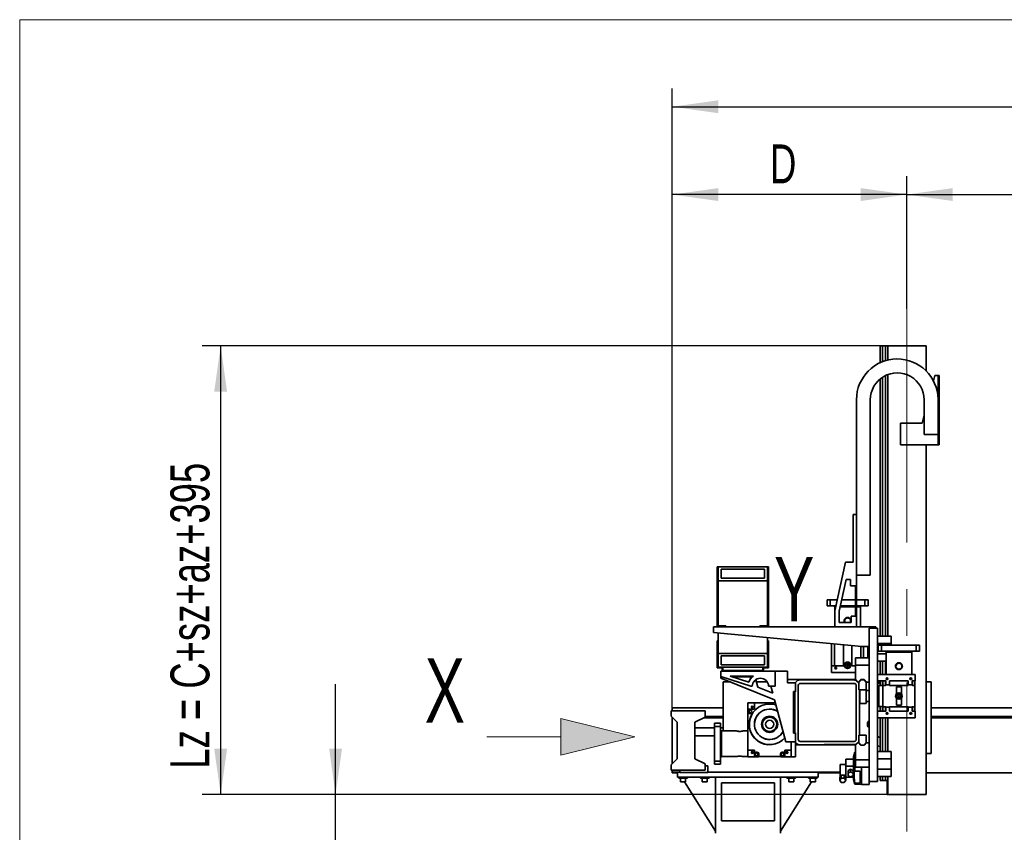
# Model space of a CAD drawing. Header units: millimetres. Extents: x 21 to 401, y 28 to 281.
# Tile 20 of 25: x 226 to 279, y 149 to 193. Entities that reach past the tile are written whole.
import ezdxf

# ---------------------------------------------------------------- set-up
doc = ezdxf.new("R2010")
doc.units = ezdxf.units.MM
doc.linetypes.add('CENTERX2', pattern=[20.32, 12.7, -2.54, 2.54, -2.54])
doc.layers.add('KOPF', color=7, linetype='Continuous')
doc.styles.add('SLDTEXTSTYLE0', font='TXT', dxfattribs={"width": 0.7})
doc.dimstyles.new('SLDDIMSTYLE0', dxfattribs={"dimtxt": 1.924756, "dimasz": 2.5, "dimexe": 0, "dimexo": 0.0625, "dimgap": 0.481189, "dimtad": 1, "dimlfac": 85, "dimrnd": 1e-09, "dimzin": 12, "dimdsep": 46, "dimtxsty": 'SLDTEXTSTYLE0', "dimsah": 1, "dimcen": 0.09, "dimadec": 0, "dimazin": 3, "dimtfac": 1, "dimtofl": 0, "dimtmove": 0, "dimatfit": 3, "dimfxl": 1, "dimfrac": 2, "dimtolj": 1, "dimtzin": 12, "dimarcsym": 0})
doc.dimstyles.new('SLDDIMSTYLE1', dxfattribs={"dimtxt": 1.924756, "dimasz": 2.5, "dimexe": 0, "dimexo": 0.0625, "dimgap": 0.481189, "dimtad": 1, "dimlfac": 85, "dimrnd": 1e-09, "dimzin": 12, "dimdsep": 46, "dimtxsty": 'SLDTEXTSTYLE0', "dimsah": 1, "dimcen": 0.09, "dimadec": 0, "dimazin": 3, "dimtfac": 1, "dimtmove": 0, "dimatfit": 0, "dimfxl": 1, "dimfrac": 2, "dimtolj": 1, "dimtzin": 12, "dimarcsym": 0})

# ---------------------------------------------------------------- blocks, each defined once
blk = doc.blocks.new('SW_NOTE_0')
at = {"color": 0, "linetype": 'Continuous', "lineweight": 18, "insert": (0, 6.734), "char_height": 5.224, "attachment_point": 1, "style": 'SLDTEXTSTYLE0'}
blk.add_mtext('X', dxfattribs=at)
blk = doc.blocks.new('Ansichtspfeil_A_re')
at = {"linetype": 'Continuous'}
blk.add_hatch(color=7, dxfattribs=at).paths.add_polyline_path([(16.334, 1.459), (10.334, 2.959), (10.334, -0.041)], flags=0)
at = {"color": 7, "linetype": 'Continuous', "lineweight": 18}
for p, q in [((10.334, 2.959), (10.334, -0.041)), ((16.334, 1.459), (10.334, 2.959)), ((10.334, 1.459), (4.334, 1.459)), ((10.334, -0.041), (16.334, 1.459))]:
    blk.add_line(p, q, dxfattribs=at)
blk.add_blockref('SW_NOTE_0', (-0.714, 1.108), dxfattribs=at)
blk = doc.blocks.new('_D')
at = {"layer": 'KOPF'}
for p, q in [((272.901, 175.593), (235.661, 175.593)), ((236.661, 175.593), (236.661, 151.181)), ((272.901, 151.181), (235.661, 151.181))]:
    blk.add_line(p, q, dxfattribs=at)
for points in [[(236.661, 175.593), (236.311, 173.093), (237.011, 173.093)], [(236.661, 151.181), (237.011, 153.681), (236.311, 153.681)]]:
    blk.add_solid(points, dxfattribs=at)
at = {"layer": 'KOPF', "insert": (233.933, 152.594), "char_height": 2.11667, "attachment_point": 1, "rotation": 90, "style": 'SLDTEXTSTYLE0'}
blk.add_mtext('Lz = C+sz+az+395', dxfattribs=at)
blk = doc.blocks.new('_D_1')
at = {"layer": 'KOPF'}
for p, q in [((242.908, 151.181), (242.908, 157.181)), ((272.901, 151.181), (241.908, 151.181)), ((242.908, 135.9), (242.908, 151.181)), ((326.642, 135.9), (241.908, 135.9)), ((242.908, 135.9), (242.908, 98.143))]:
    blk.add_line(p, q, dxfattribs=at)
for points in [[(242.908, 151.181), (243.258, 153.681), (242.558, 153.681)], [(242.908, 135.9), (242.558, 133.4), (243.258, 133.4)]]:
    blk.add_solid(points, dxfattribs=at)
at = {"layer": 'KOPF', "insert": (240.179, 98.143), "char_height": 2.11667, "attachment_point": 1, "rotation": 90, "style": 'SLDTEXTSTYLE0'}
blk.add_mtext('Hub, course, stroke = az+sz', dxfattribs=at)
blk = doc.blocks.new('_D_2')
at = {"layer": 'KOPF'}
for p, q in [((261.211, 155.905), (261.211, 184.817)), ((273.959, 177.593), (273.959, 184.817)), ((273.959, 183.817), (261.211, 183.817))]:
    blk.add_line(p, q, dxfattribs=at)
for points in [[(261.211, 183.817), (263.711, 183.467), (263.711, 184.167)], [(273.959, 183.817), (271.459, 184.167), (271.459, 183.467)]]:
    blk.add_solid(points, dxfattribs=at)
at = {"layer": 'KOPF', "insert": (266.527, 186.545), "char_height": 2.117, "attachment_point": 1, "style": 'SLDTEXTSTYLE0'}
blk.add_mtext('D', dxfattribs=at)
blk = doc.blocks.new('_D_3')
at = {"layer": 'KOPF'}
for p, q in [((273.959, 177.593), (273.959, 184.817)), ((327.701, 162.312), (327.701, 184.817)), ((273.959, 183.817), (327.701, 183.817))]:
    blk.add_line(p, q, dxfattribs=at)
for points in [[(273.959, 183.817), (276.459, 183.467), (276.459, 184.167)], [(327.701, 183.817), (325.201, 184.167), (325.201, 183.467)]]:
    blk.add_solid(points, dxfattribs=at)
at = {"layer": 'KOPF', "insert": (284.428, 186.545), "char_height": 2.11667, "attachment_point": 1, "style": 'SLDTEXTSTYLE0'}
blk.add_mtext('Hub, course, stroke = ax+sx', dxfattribs=at)
blk = doc.blocks.new('_D_5')
at = {"layer": 'KOPF'}
for p, q in [((261.211, 155.905), (261.211, 189.593)), ((331.799, 155.905), (331.799, 189.593)), ((261.211, 188.593), (331.799, 188.593))]:
    blk.add_line(p, q, dxfattribs=at)
for points in [[(261.211, 188.593), (263.711, 188.243), (263.711, 188.943)], [(331.799, 188.593), (329.299, 188.943), (329.299, 188.243)]]:
    blk.add_solid(points, dxfattribs=at)
at = {"layer": 'KOPF', "insert": (286.682, 191.321), "char_height": 2.11667, "attachment_point": 1, "style": 'SLDTEXTSTYLE0'}
blk.add_mtext('Lx = D+sx+ax+E', dxfattribs=at)

msp = doc.modelspace()

# ---------------------------------------------------------------- linework, layer by layer
at = {"color": 7, "linetype": 'Continuous', "lineweight": 35}
for p, q in [((272.51713, 174.6726), (272.51713, 175.59271)), ((272.51713, 175.59271), (272.6336, 175.59271)), ((272.6336, 174.72218), (272.6336, 175.59271)), ((272.80772, 175.59271), (272.6336, 175.59271)), ((272.80772, 174.78227), (272.80772, 175.59271)), ((272.92419, 175.59271), (272.80772, 175.59271)), ((272.90066, 175.59282), (272.90066, 175.59271)), ((272.90066, 175.59282), (272.92419, 175.59282)), ((272.92419, 175.59282), (272.92419, 175.59271)), ((272.92419, 175.59282), (274.97125, 175.59282)), ((272.92419, 174.81369), (272.92419, 175.59271)), ((274.97125, 175.59282), (275.01831, 175.59282)), ((275.01831, 175.59282), (275.01831, 174.21822)), ((272.80772, 159.80459), (272.80772, 173.97723)), ((272.92419, 159.80459), (272.92419, 174.02727)), ((275.48301, 173.96929), (275.40717, 173.68624)), ((275.65949, 173.96929), (275.48301, 173.96929)), ((275.71831, 173.96929), (275.65949, 173.96929)), ((275.65949, 173.96929), (275.65949, 170.20459)), ((275.71831, 173.96929), (275.71831, 170.20459)), ((272.51713, 159.80459), (272.51713, 173.79219)), ((272.6336, 159.80459), (272.6336, 173.8781)), ((271.22654, 172.6587), (271.22654, 166.41635)), ((271.97948, 172.6587), (271.97948, 163.12223)), ((274.90654, 171.68277), (274.90678, 172.65835)), ((273.61243, 171.38106), (273.61243, 170.20459)), ((274.7895, 171.38106), (273.61243, 171.38106)), ((274.90658, 171.818), (274.7895, 171.38106)), ((274.90654, 171.68223), (274.90654, 171.68277)), ((274.90654, 171.68223), (274.90654, 170.76929)), ((275.65949, 170.76929), (274.90654, 170.76929)), ((275.65949, 170.20459), (273.61243, 170.20459)), ((275.01831, 170.20459), (275.01831, 151.18106)), ((275.71831, 170.20459), (275.65949, 170.20459)), ((271.05007, 166.41635), (271.05007, 163.82812)), ((271.22654, 166.41635), (271.05007, 166.41635)), ((271.22654, 160.2987), (271.22654, 166.41635)), ((270.63831, 163.82812), (270.05007, 161.18106)), ((271.05007, 163.82812), (270.63831, 163.82812)), ((263.64654, 163.56941), (263.64654, 160.2987)), ((263.70537, 163.56941), (263.64654, 163.56941)), ((266.38772, 163.56953), (263.70537, 163.56953)), ((263.70537, 163.56941), (263.70537, 163.56953)), ((263.70537, 160.35753), (263.70537, 163.56941)), ((266.38772, 163.56929), (263.70537, 163.56929)), ((266.22302, 163.43988), (263.87007, 163.43988)), ((263.87007, 163.43988), (263.87007, 162.94576)), ((266.22302, 162.94576), (266.22302, 163.43988)), ((266.38772, 163.56941), (266.38772, 163.56953)), ((266.44654, 163.56941), (266.38772, 163.56941)), ((266.38772, 163.56941), (266.38772, 160.35753)), ((266.44654, 160.2987), (266.44654, 163.56941)), ((263.70537, 162.81635), (266.38772, 162.81635)), ((263.87007, 162.946), (266.22302, 162.946)), ((263.87007, 162.94576), (266.22302, 162.94576)), ((270.67019, 162.88694), (270.28537, 161.15523)), ((270.90302, 162.88694), (270.67019, 162.88694)), ((270.90302, 162.534), (270.90302, 162.88694)), ((271.22654, 163.12223), (271.97948, 163.12223)), ((271.16772, 162.534), (270.90302, 162.534)), ((271.16772, 160.88694), (271.16772, 162.534)), ((269.62654, 161.43988), (269.62654, 161.76929)), ((269.80301, 161.76929), (269.62654, 161.76929)), ((269.80301, 161.43988), (269.80301, 161.76929)), ((270.18079, 161.76929), (269.80301, 161.76929)), ((271.16772, 161.76929), (270.42182, 161.76929)), ((271.68537, 161.76929), (271.22654, 161.76929)), ((271.68537, 161.43988), (271.68537, 161.76929)), ((271.86184, 161.76929), (271.68537, 161.76929)), ((271.86184, 161.43988), (271.86184, 161.76929)), ((269.80301, 161.43988), (269.62654, 161.43988)), ((270.10759, 161.43988), (269.80301, 161.43988)), ((270.03831, 161.43988), (270.03831, 161.39282)), ((270.03831, 161.39282), (270.09713, 161.39282)), ((270.04419, 161.39282), (270.04419, 160.2987)), ((270.05007, 161.18106), (270.05007, 160.2987)), ((270.28537, 161.15523), (270.28537, 160.534)), ((270.33816, 161.39282), (271.16772, 161.39282)), ((271.16772, 161.43988), (270.34862, 161.43988)), ((271.68537, 161.43988), (271.22654, 161.43988)), ((271.22654, 161.39282), (271.45007, 161.39282)), ((271.44419, 160.2987), (271.44419, 161.39282)), ((271.45007, 161.39282), (271.45007, 161.43988)), ((271.86184, 161.43988), (271.68537, 161.43988)), ((270.93831, 160.534), (270.93831, 160.88694)), ((270.93831, 160.88694), (271.16772, 160.88694)), ((263.46184, 160.2987), (263.46184, 160.00459)), ((272.28537, 160.2987), (263.46184, 160.2987)), ((264.11713, 160.35753), (263.70537, 160.35753)), ((264.11713, 160.2987), (264.11713, 160.35753)), ((265.97595, 160.35753), (265.97595, 160.2987)), ((266.38772, 160.35753), (265.97595, 160.35753)), ((270.28537, 160.534), (270.93831, 160.534)), ((271.9089, 160.23988), (271.9089, 151.88694)), ((271.9089, 160.23988), (272.36772, 160.23988)), ((272.28537, 160.23988), (272.28537, 160.2987)), ((272.36772, 160.23988), (272.36772, 151.88694)), ((263.46184, 160.00459), (271.52066, 159.23988)), ((263.64654, 159.54576), (263.64654, 158.07518)), ((263.64654, 159.54576), (263.68184, 159.54576)), ((263.68184, 158.11047), (263.68184, 159.54576)), ((263.70537, 159.98148), (263.70537, 158.86341)), ((266.38772, 159.72695), (266.38772, 158.86341)), ((266.41125, 159.54576), (266.41125, 158.11047)), ((266.41125, 159.54576), (266.44654, 159.54576)), ((266.44654, 158.07518), (266.44654, 159.54576)), ((273.1089, 159.80459), (272.36772, 159.80459)), ((273.1089, 159.80459), (273.1089, 159.40487)), ((269.8736, 158.18106), (269.8736, 159.39617)), ((270.02654, 158.18106), (270.02654, 159.38166)), ((270.52066, 158.18106), (270.52066, 159.33477)), ((270.96772, 159.29235), (270.96772, 158.18106)), ((271.46184, 159.24546), (271.46184, 158.62812)), ((271.52066, 159.23988), (271.9089, 159.23988)), ((271.61478, 158.62812), (271.61478, 159.23988)), ((271.83831, 159.23988), (271.83831, 158.62812)), ((273.1089, 159.40487), (272.36772, 159.40487)), ((272.41478, 158.97718), (272.41478, 159.30659)), ((272.41478, 159.30659), (272.59125, 159.30659)), ((272.41478, 158.97718), (272.59125, 158.97718)), ((272.59125, 158.97718), (272.59125, 159.30659)), ((272.59125, 159.30659), (274.4736, 159.30659)), ((272.59125, 158.97718), (274.4736, 158.97718)), ((272.82654, 158.97718), (272.82654, 158.93012)), ((273.1089, 159.40487), (273.1089, 159.30659)), ((274.23831, 158.93012), (274.23831, 158.97718)), ((274.4736, 158.97718), (274.4736, 159.30659)), ((274.4736, 159.30659), (274.65007, 159.30659)), ((274.4736, 158.97718), (274.65007, 158.97718)), ((274.65007, 158.97718), (274.65007, 159.30659)), ((263.70537, 158.86341), (266.38772, 158.86341)), ((263.70537, 158.11047), (263.70537, 158.86341)), ((263.87007, 158.734), (266.22302, 158.734)), ((263.87007, 158.23988), (263.87007, 158.734)), ((266.22302, 158.734), (266.22302, 158.23988)), ((266.38772, 158.86341), (266.38772, 158.11047)), ((271.16772, 158.62812), (271.9089, 158.62812)), ((271.16772, 158.62812), (271.16772, 158.2284)), ((272.83242, 158.83959), (272.36772, 158.83959)), ((272.82654, 158.93012), (274.23831, 158.93012)), ((272.83242, 158.93012), (272.83242, 157.71835)), ((274.23243, 157.71835), (274.23243, 158.93012)), ((263.64654, 158.07518), (263.91713, 158.07518)), ((263.95243, 158.11047), (263.68184, 158.11047)), ((266.22302, 158.23988), (263.87007, 158.23988)), ((263.91713, 158.07518), (263.91713, 157.8987)), ((266.14066, 158.11047), (263.95243, 158.11047)), ((263.95243, 157.934), (263.95243, 158.11047)), ((266.14066, 157.934), (263.95243, 157.934)), ((266.14066, 158.11047), (266.14066, 157.934)), ((266.41125, 158.11047), (266.14066, 158.11047)), ((266.17595, 158.07518), (266.44654, 158.07518)), ((266.17595, 157.8987), (266.17595, 158.07518)), ((269.86184, 158.18106), (269.86184, 157.82812)), ((269.86184, 158.18106), (270.52066, 158.18106)), ((270.08024, 158.11047), (270.11403, 158.11047)), ((270.14419, 158.08031), (270.14419, 158.04651)), ((270.72381, 158.25165), (270.70344, 158.21635)), ((270.70344, 158.21635), (270.72381, 158.18106)), ((270.76457, 158.25165), (270.72381, 158.25165)), ((270.72381, 158.18106), (270.76457, 158.18106)), ((270.78494, 158.21635), (270.76457, 158.25165)), ((270.76457, 158.18106), (270.78494, 158.21635)), ((270.96772, 158.18106), (271.16772, 158.18106)), ((271.16772, 158.2284), (271.16772, 157.43988)), ((271.16772, 158.2284), (271.9089, 158.2284)), ((272.83242, 158.43988), (272.36772, 158.43988)), ((272.51713, 157.71835), (272.51713, 158.43988)), ((272.6336, 157.71835), (272.6336, 158.43988)), ((272.80772, 157.71835), (272.80772, 158.43988)), ((263.85831, 157.8987), (263.85831, 157.60459)), ((263.91713, 157.8987), (263.85831, 157.8987)), ((263.85831, 157.60459), (265.48767, 157.07518)), ((263.85831, 157.52223), (263.85831, 157.60459)), ((266.77336, 156.34448), (263.85831, 157.52223)), ((263.91713, 157.8987), (266.17595, 157.8987)), ((265.62415, 157.62812), (264.35696, 157.62812)), ((264.35696, 157.62812), (265.36917, 157.29923)), ((264.5018, 157.58106), (265.44328, 157.58106)), ((265.44328, 157.58106), (265.46971, 157.48243)), ((265.85854, 157.0313), (265.75165, 157.43022)), ((266.79948, 157.8987), (266.17595, 157.8987)), ((266.79948, 157.07518), (266.79948, 157.8987)), ((266.79948, 157.8987), (267.48184, 157.8987)), ((267.48184, 157.8987), (267.48184, 157.25165)), ((271.16772, 157.43988), (267.48184, 157.43988)), ((271.10537, 157.41635), (268.16419, 157.41635)), ((271.16772, 157.82812), (269.86184, 157.82812)), ((271.3089, 157.2987), (271.16772, 157.43988)), ((271.17959, 157.40683), (271.35243, 157.234)), ((271.4689, 157.44106), (271.35243, 157.32459)), ((271.4689, 157.42929), (271.35243, 157.31282)), ((271.35243, 157.30518), (271.4689, 157.42929)), ((271.64301, 157.44106), (271.4689, 157.44106)), ((271.64301, 157.42929), (271.4689, 157.42929)), ((271.75948, 157.32459), (271.64301, 157.44106)), ((271.75948, 157.31282), (271.64301, 157.42929)), ((271.64301, 157.42929), (271.75948, 157.30518)), ((272.36772, 157.36541), (272.36772, 157.71835)), ((272.36772, 157.71835), (274.41478, 157.71835)), ((272.79713, 157.37129), (272.65007, 157.37129)), ((272.65007, 157.36541), (272.65007, 157.37129)), ((272.79713, 157.36541), (272.79713, 157.37129)), ((272.90226, 157.436), (272.86847, 157.436)), ((272.93243, 157.49995), (272.93243, 157.46616)), ((274.03831, 157.37129), (273.02654, 157.37129)), ((273.02654, 157.14776), (273.02654, 157.37129)), ((274.03831, 157.14776), (274.03831, 157.37129)), ((274.13243, 157.46616), (274.13243, 157.49995)), ((274.19638, 157.436), (274.16259, 157.436)), ((274.26772, 157.37129), (274.41478, 157.37129)), ((274.26772, 157.36541), (274.26772, 157.37129)), ((274.41478, 157.37129), (274.41478, 157.71835)), ((274.41478, 157.37129), (274.41478, 157.36541)), ((263.97595, 157.31047), (263.97595, 154.64576)), ((264.38244, 157.31047), (263.97595, 157.31047)), ((265.37335, 157.31047), (265.33458, 157.31047)), ((265.48767, 157.07518), (265.56423, 157.07518)), ((266.37479, 157.31047), (265.78374, 157.31047)), ((266.67804, 156.7002), (265.85854, 157.0313)), ((266.4465, 157.07518), (266.79948, 157.07518)), ((266.57757, 157.07518), (266.67804, 156.7002)), ((267.48184, 157.25165), (267.91713, 157.25165)), ((267.91713, 156.76929), (267.91713, 157.28182)), ((268.05831, 157.12223), (268.05831, 154.18106)), ((271.10537, 157.22812), (268.16419, 157.22812)), ((271.21125, 154.18106), (271.21125, 157.12223)), ((271.3089, 157.2987), (271.35243, 157.2987)), ((271.35243, 157.32459), (271.35243, 157.2987)), ((271.35243, 157.31282), (271.35243, 157.2987)), ((271.35243, 157.234), (271.35243, 157.2987)), ((271.35243, 157.234), (271.35243, 156.88106)), ((271.35243, 156.88106), (271.38772, 156.88106)), ((271.38772, 156.88106), (271.38772, 154.42223)), ((271.75948, 156.88106), (271.38772, 156.88106)), ((271.4089, 156.88106), (271.4089, 156.1321)), ((271.75948, 157.2987), (271.75948, 157.32459)), ((271.75948, 157.2987), (271.75948, 157.31282)), ((271.75948, 157.2987), (271.9089, 157.2987)), ((271.75948, 157.2987), (271.75948, 156.88106)), ((271.76184, 156.95166), (271.75948, 156.95166)), ((271.76184, 156.95166), (271.76184, 156.1321)), ((271.90888, 156.836), (271.76184, 156.836)), ((271.90888, 156.24776), (271.90888, 156.836)), ((271.9089, 156.83599), (271.90888, 156.83599)), ((272.36772, 157.36541), (272.65007, 157.36541)), ((272.45566, 157.31047), (272.36772, 157.3299)), ((272.51713, 157.23988), (272.36772, 157.23988)), ((272.43831, 157.11835), (272.36772, 157.11835)), ((272.43831, 155.96541), (272.43831, 157.11835)), ((272.66184, 157.11541), (272.43831, 157.11541)), ((272.51713, 157.31047), (272.45566, 157.31047)), ((272.51713, 157.11541), (272.51713, 157.36541)), ((272.6336, 157.11541), (272.6336, 157.36541)), ((272.65007, 157.36541), (272.66184, 157.36541)), ((272.66184, 157.36541), (272.66184, 157.12423)), ((272.66184, 157.12423), (272.66184, 155.95953)), ((272.79713, 157.12423), (272.66184, 157.12423)), ((272.79713, 157.36541), (272.81478, 157.36541)), ((272.79713, 157.36541), (272.79713, 157.13012)), ((272.79713, 157.13012), (272.81478, 157.13012)), ((272.79713, 157.12423), (272.79713, 157.13012)), ((272.81478, 157.14776), (272.81478, 157.36541)), ((273.02654, 157.14776), (272.81478, 157.14776)), ((272.81478, 157.13012), (272.81478, 157.14776)), ((273.02654, 157.12423), (273.02654, 157.14776)), ((274.03831, 157.12423), (273.02654, 157.12423)), ((273.39713, 157.036), (273.66772, 157.036)), ((273.39713, 156.65518), (273.39713, 157.036)), ((273.66772, 157.036), (273.66772, 156.65518)), ((274.25007, 157.14776), (274.03831, 157.14776)), ((274.03831, 157.12423), (274.03831, 157.14776)), ((274.26772, 157.36541), (274.25007, 157.36541)), ((274.25007, 157.14776), (274.25007, 157.36541)), ((274.25007, 157.14776), (274.25007, 157.13012)), ((274.26772, 157.13012), (274.25007, 157.13012)), ((274.26772, 157.36541), (274.26772, 157.13012)), ((274.26772, 157.13012), (274.26772, 157.12423)), ((274.26772, 157.12423), (274.40301, 157.12423)), ((274.40301, 157.36541), (274.41478, 157.36541)), ((274.40301, 157.36541), (274.40301, 157.12423)), ((274.40301, 155.95953), (274.40301, 157.12423)), ((275.2936, 157.31047), (275.01831, 157.31047)), ((275.2936, 153.41635), (275.2936, 157.31047)), ((267.38772, 154.05165), (266.77336, 156.34448)), ((267.91713, 156.78106), (267.79948, 156.78106)), ((267.79948, 156.78106), (267.79948, 154.52223)), ((267.85831, 156.76929), (267.88184, 156.76929)), ((267.85831, 154.534), (267.85831, 156.76929)), ((267.88184, 154.534), (267.88184, 156.76929)), ((267.88184, 156.76929), (267.91713, 156.76929)), ((273.39713, 156.04776), (273.39713, 156.42858)), ((273.51205, 156.57718), (273.49167, 156.54188)), ((273.49167, 156.54188), (273.51205, 156.50659)), ((273.5528, 156.57718), (273.51205, 156.57718)), ((273.51205, 156.50659), (273.5528, 156.50659)), ((273.57318, 156.54188), (273.5528, 156.57718)), ((273.5528, 156.50659), (273.57318, 156.54188)), ((273.66772, 156.42858), (273.66772, 156.04776)), ((261.21125, 155.90506), (261.21125, 155.74506)), ((263.97595, 155.90506), (261.21125, 155.90506)), ((265.3289, 155.834), (265.3289, 156.18106)), ((265.3289, 156.18106), (265.68184, 156.18106)), ((265.68184, 155.834), (265.3289, 155.834)), ((265.3289, 155.834), (265.3289, 155.82812)), ((265.68184, 155.82812), (265.3289, 155.82812)), ((265.3289, 155.82812), (265.3289, 155.59282)), ((265.58109, 155.8987), (265.5473, 155.8987)), ((265.61125, 155.96266), (265.61125, 155.92887)), ((265.68184, 155.834), (265.68184, 156.18106)), ((266.81715, 156.18106), (265.68184, 156.18106)), ((266.8203, 156.16929), (265.68184, 156.16929)), ((265.68184, 155.834), (265.68184, 155.82812)), ((271.4089, 156.1321), (271.76184, 156.1321)), ((271.76184, 156.24776), (271.90888, 156.24776)), ((271.90888, 156.24777), (271.9089, 156.24777)), ((272.36772, 155.96541), (272.43831, 155.96541)), ((272.43831, 155.96835), (272.66184, 155.96835)), ((272.51713, 155.71835), (272.51713, 155.96835)), ((272.6336, 155.71835), (272.6336, 155.96835)), ((272.66184, 155.95953), (272.79713, 155.95953)), ((272.66184, 155.95953), (272.66184, 155.71835)), ((272.79713, 155.95365), (272.79713, 155.95953)), ((272.79713, 155.95365), (272.81478, 155.95365)), ((272.79713, 155.95365), (272.79713, 155.71835)), ((272.81478, 155.936), (272.81478, 155.95365)), ((272.81478, 155.71835), (272.81478, 155.936)), ((272.81478, 155.936), (273.02654, 155.936)), ((273.02654, 155.95953), (274.03831, 155.95953)), ((273.02654, 155.936), (273.02654, 155.95953)), ((273.02654, 155.71247), (273.02654, 155.936)), ((273.66772, 156.04776), (273.39713, 156.04776)), ((274.03831, 155.936), (274.03831, 155.95953)), ((274.03831, 155.71247), (274.03831, 155.936)), ((274.03831, 155.936), (274.25007, 155.936)), ((274.26772, 155.95365), (274.25007, 155.95365)), ((274.25007, 155.95365), (274.25007, 155.936)), ((274.25007, 155.71835), (274.25007, 155.936)), ((274.40301, 155.95953), (274.26772, 155.95953)), ((274.26772, 155.95953), (274.26772, 155.95365)), ((274.26772, 155.95365), (274.26772, 155.71835)), ((274.40301, 155.95953), (274.40301, 155.71835)), ((317.71713, 155.90506), (275.2936, 155.90506)), ((261.15243, 155.74506), (262.99948, 155.74506)), ((261.15243, 155.44644), (261.15243, 155.74506)), ((261.47007, 155.12879), (261.15243, 155.44644)), ((261.21125, 155.38761), (261.21125, 155.35682)), ((261.21125, 152.86721), (261.21125, 155.35682)), ((261.24204, 155.35682), (261.21125, 155.35682)), ((262.99948, 155.39212), (262.43478, 155.12879)), ((263.97595, 155.35682), (262.9238, 155.35682)), ((262.99948, 155.74506), (262.99948, 155.39212)), ((263.97595, 155.43623), (262.99948, 155.43623)), ((265.56197, 155.59282), (265.3289, 155.59282)), ((265.3289, 155.59282), (265.3289, 155.58694)), ((265.3289, 155.58694), (265.55833, 155.58694)), ((265.3289, 153.59282), (265.3289, 155.58694)), ((272.36772, 155.36541), (272.36772, 155.71835)), ((272.36772, 155.71835), (272.65007, 155.71835)), ((272.36772, 155.36541), (274.41478, 155.36541)), ((272.51713, 153.534), (272.51713, 155.36541)), ((272.6336, 153.534), (272.6336, 155.36541)), ((272.65007, 155.71247), (272.65007, 155.71835)), ((272.66184, 155.71835), (272.65007, 155.71835)), ((272.79713, 155.71247), (272.65007, 155.71247)), ((272.79713, 155.71247), (272.79713, 155.71835)), ((272.79713, 155.71835), (272.81478, 155.71835)), ((272.80772, 153.534), (272.80772, 155.36541)), ((272.86847, 155.64776), (272.90226, 155.64776)), ((272.92419, 153.534), (272.92419, 155.36541)), ((272.93243, 155.6176), (272.93243, 155.58381)), ((274.03831, 155.71247), (273.02654, 155.71247)), ((274.13243, 155.58381), (274.13243, 155.6176)), ((274.16259, 155.64776), (274.19638, 155.64776)), ((274.26772, 155.71835), (274.25007, 155.71835)), ((274.26772, 155.71247), (274.26772, 155.71835)), ((274.26772, 155.71247), (274.41478, 155.71247)), ((274.41478, 155.71835), (274.40301, 155.71835)), ((274.41478, 155.71835), (274.41478, 155.71247)), ((274.41478, 155.36541), (274.41478, 155.71247)), ((317.71713, 155.43623), (275.2936, 155.43623)), ((317.71713, 155.35682), (275.2936, 155.35682)), ((261.47007, 153.12603), (261.47007, 155.12879)), ((262.43478, 155.12879), (262.43478, 153.12603)), ((263.50537, 154.81859), (262.43478, 154.81859)), ((263.83478, 155.06341), (263.50537, 155.06341)), ((263.50537, 155.06341), (263.50537, 154.88694)), ((263.83478, 154.88694), (263.50537, 154.88694)), ((263.50537, 154.88694), (263.50537, 153.00459)), ((263.83478, 155.06341), (263.83478, 154.88694)), ((263.83478, 154.88694), (263.83478, 153.00459)), ((263.97595, 154.81859), (263.83478, 154.81859)), ((271.83478, 155.08106), (271.83478, 154.92812)), ((262.43478, 154.37741), (263.50537, 154.37741)), ((263.88184, 154.65165), (263.83478, 154.65165)), ((263.88184, 153.94576), (263.88184, 154.65165)), ((264.69426, 154.64576), (263.88184, 154.64576)), ((265.3289, 154.64576), (265.06957, 154.64576)), ((267.79948, 154.52223), (267.91713, 154.52223)), ((267.88184, 154.534), (267.85831, 154.534)), ((267.91713, 154.534), (267.88184, 154.534)), ((267.91713, 154.02147), (267.91713, 154.534)), ((271.35243, 154.42223), (271.35243, 154.06929)), ((271.38772, 154.42223), (271.35243, 154.42223)), ((271.75948, 154.42223), (271.38772, 154.42223)), ((271.75948, 154.00459), (271.75948, 154.42223)), ((272.44329, 154.31047), (272.51713, 154.31047)), ((263.88184, 153.23988), (263.88184, 153.94576)), ((267.91713, 154.05165), (267.38772, 154.05165)), ((267.68184, 153.23988), (267.68184, 154.05165)), ((267.91713, 153.23988), (267.91713, 154.02147)), ((267.91713, 153.88694), (268.16419, 153.88694)), ((268.16419, 154.07518), (271.10537, 154.07518)), ((268.16419, 153.88694), (269.47007, 153.88694)), ((271.18184, 153.8987), (269.47007, 153.8987)), ((269.47007, 153.8987), (269.47007, 153.88694)), ((269.47007, 153.88694), (271.19125, 153.88694)), ((271.16772, 153.86341), (271.3089, 154.00459)), ((271.16772, 153.07489), (271.16772, 153.86341)), ((271.35243, 154.06929), (271.18184, 153.8987)), ((271.3089, 154.00459), (271.35243, 154.00459)), ((271.35243, 154.06929), (271.35243, 154.00459)), ((271.35243, 154.00459), (271.35243, 153.99047)), ((271.35243, 154.00459), (271.35243, 153.9787)), ((271.35243, 153.99812), (271.4689, 153.874)), ((271.35243, 153.99047), (271.4689, 153.874)), ((271.35243, 153.9787), (271.4689, 153.86223)), ((271.45596, 153.88694), (271.45675, 153.88694)), ((271.4689, 153.874), (271.64301, 153.874)), ((271.4689, 153.86223), (271.64301, 153.86223)), ((271.64301, 153.874), (271.75948, 153.99812)), ((271.64301, 153.874), (271.75948, 153.99047)), ((271.64301, 153.86223), (271.75948, 153.9787)), ((271.65516, 153.88694), (271.65595, 153.88694)), ((271.75948, 153.99047), (271.75948, 154.00459)), ((271.75948, 154.00459), (271.9089, 154.00459)), ((271.75948, 153.9787), (271.75948, 154.00459)), ((272.36772, 153.82896), (272.51713, 153.79594)), ((261.15243, 152.80838), (261.47007, 153.12603)), ((262.43478, 153.12603), (262.99948, 152.8627)), ((263.83478, 153.23988), (263.88184, 153.23988)), ((263.88184, 153.24576), (264.6941, 153.24576)), ((265.06941, 153.24576), (265.3289, 153.24576)), ((265.3289, 153.23988), (265.3289, 153.59282)), ((265.68184, 153.59282), (265.3289, 153.59282)), ((265.67595, 153.23988), (265.3289, 153.23988)), ((265.5473, 153.52223), (265.58109, 153.52223)), ((265.61125, 153.49207), (265.61125, 153.45828)), ((265.67595, 153.23988), (265.67595, 153.36929)), ((265.68184, 153.23988), (265.67595, 153.23988)), ((265.68184, 153.40696), (265.68184, 153.59282)), ((265.68184, 153.36929), (265.68184, 153.23988)), ((265.89948, 153.23988), (265.68184, 153.23988)), ((265.89948, 153.25165), (265.89948, 153.23988)), ((265.89948, 153.25165), (265.91713, 153.25165)), ((265.91713, 153.36929), (265.91713, 153.25165)), ((265.91713, 153.25165), (265.92301, 153.25165)), ((265.92301, 153.36929), (265.92301, 153.25165)), ((267.08772, 153.25165), (265.92301, 153.25165)), ((267.08772, 153.25165), (267.08772, 153.36929)), ((267.08772, 153.25165), (267.0936, 153.25165)), ((267.0936, 153.36929), (267.0936, 153.25165)), ((267.0936, 153.25165), (267.11125, 153.25165)), ((267.11125, 153.23988), (267.11125, 153.25165)), ((267.3289, 153.23988), (267.11125, 153.23988)), ((267.3289, 153.59282), (267.3289, 153.40696)), ((267.68184, 153.59282), (267.3289, 153.59282)), ((267.3289, 153.36929), (267.3289, 153.23988)), ((267.33478, 153.23988), (267.3289, 153.23988)), ((267.33478, 153.36929), (267.33478, 153.23988)), ((267.68184, 153.23988), (267.33478, 153.23988)), ((267.39948, 153.45828), (267.39948, 153.49207)), ((267.42965, 153.52223), (267.46344, 153.52223)), ((267.91713, 153.23988), (267.68184, 153.23988)), ((270.65007, 152.72358), (270.65007, 153.10005)), ((270.65007, 153.10005), (271.0736, 153.10005)), ((271.14077, 153.48595), (271.0736, 153.23529)), ((271.0736, 152.61635), (271.0736, 153.23529)), ((271.16772, 153.48689), (271.14077, 153.48595)), ((271.14077, 152.46189), (271.14077, 153.48595)), ((273.1089, 153.534), (272.36772, 153.534)), ((273.1089, 153.13429), (272.36772, 153.13429)), ((273.1089, 153.534), (273.1089, 153.13429)), ((273.1089, 153.13429), (273.1089, 152.56901)), ((275.01831, 153.41635), (275.2936, 153.41635)), ((261.15243, 152.50976), (261.15243, 152.80838)), ((262.99948, 152.8627), (262.99948, 152.50976)), ((262.99948, 152.74506), (263.15243, 152.74506)), ((263.15243, 152.74506), (263.15243, 152.39212)), ((263.83478, 153.00459), (263.50537, 153.00459)), ((263.50537, 152.82812), (263.50537, 153.00459)), ((263.83478, 152.82812), (263.50537, 152.82812)), ((263.83478, 152.82812), (263.83478, 153.00459)), ((270.33831, 152.2461), (270.33831, 152.82199)), ((270.33831, 152.82199), (270.65007, 152.82199)), ((270.65007, 152.72358), (271.0736, 152.72358)), ((270.65007, 152.5514), (270.65007, 152.72358)), ((270.9089, 152.56929), (270.76772, 152.4987)), ((270.9089, 152.42223), (270.9089, 152.56929)), ((271.05007, 152.4987), (270.9089, 152.56929)), ((271.0736, 151.99741), (271.0736, 152.61635)), ((271.16772, 153.07489), (271.9089, 153.07489)), ((271.16772, 152.67518), (271.16772, 153.07489)), ((271.16772, 152.67518), (271.9089, 152.67518)), ((271.50607, 152.61635), (271.50607, 152.67518)), ((271.50607, 151.734), (271.50607, 152.61635)), ((273.1089, 152.56901), (272.36772, 152.56901)), ((273.1089, 152.56901), (273.1089, 152.16929)), ((262.99948, 152.50976), (261.15243, 152.50976)), ((261.21125, 152.398), (261.21125, 152.50976)), ((261.21125, 152.398), (261.50537, 152.398)), ((261.21125, 152.398), (261.21125, 152.3627)), ((261.21125, 152.3627), (261.50537, 152.3627)), ((261.50537, 152.398), (261.62301, 152.398)), ((261.50537, 152.398), (261.50537, 152.13918)), ((261.50537, 152.13918), (269.15243, 152.13918)), ((261.56419, 152.13918), (261.56419, 152.06859)), ((262.03478, 152.06859), (261.56419, 152.06859)), ((261.62301, 152.39212), (261.62301, 152.50976)), ((263.15243, 152.39212), (261.62301, 152.39212)), ((261.65831, 152.06859), (261.65831, 151.88035)), ((261.94066, 151.88035), (261.94066, 152.06859)), ((262.03478, 152.06859), (262.03478, 152.13918)), ((262.74066, 152.13918), (262.74066, 152.06859)), ((263.21125, 152.06859), (262.74066, 152.06859)), ((262.83478, 152.06859), (262.83478, 151.88035)), ((263.11713, 151.88035), (263.11713, 152.06859)), ((263.15243, 152.398), (269.15243, 152.398)), ((263.21125, 152.06859), (263.21125, 152.13918)), ((263.56419, 152.13918), (263.56419, 149.08035)), ((267.0936, 152.13918), (267.0936, 149.08035)), ((267.44654, 152.13918), (267.44654, 152.06859)), ((267.91713, 152.06859), (267.44654, 152.06859)), ((267.54066, 152.06859), (267.54066, 151.88035)), ((267.82301, 151.88035), (267.82301, 152.06859)), ((267.91713, 152.06859), (267.91713, 152.13918)), ((268.62302, 152.13918), (268.62302, 152.06859)), ((269.0936, 152.06859), (268.62302, 152.06859)), ((268.71713, 152.06859), (268.71713, 151.88035)), ((268.99948, 151.88035), (268.99948, 152.06859)), ((269.0936, 152.06859), (269.0936, 152.13918)), ((269.15243, 152.398), (269.15243, 152.13918)), ((269.15243, 152.398), (270.33831, 152.398)), ((269.15243, 152.3627), (270.33831, 152.3627)), ((270.33831, 152.15382), (270.31764, 152.12282)), ((270.31764, 151.96223), (270.31764, 152.12282)), ((270.39915, 152.0845), (270.31764, 151.96223)), ((270.33831, 152.15382), (270.33831, 152.2461)), ((270.33831, 152.2461), (270.65007, 152.2461)), ((270.39915, 152.24508), (270.33831, 152.15382)), ((270.39915, 152.0845), (270.39915, 152.24508)), ((270.56217, 152.24508), (270.39915, 152.24508)), ((270.56217, 152.0845), (270.39915, 152.0845)), ((270.56217, 152.0845), (270.56217, 152.24508)), ((270.64368, 152.12282), (270.56217, 152.24508)), ((270.64368, 151.96223), (270.56217, 152.0845)), ((270.64368, 151.96223), (270.64368, 152.12282)), ((270.65007, 152.2461), (270.65007, 152.5514)), ((270.65007, 151.99954), (270.65007, 152.2461)), ((270.65007, 152.13265), (271.0736, 152.13265)), ((270.76772, 152.35165), (270.76772, 152.4987)), ((270.9089, 152.42223), (270.76772, 152.35165)), ((270.76772, 152.35165), (270.76772, 152.21047)), ((270.76772, 152.21047), (270.9089, 152.13988)), ((271.05007, 152.35165), (270.9089, 152.42223)), ((270.9089, 152.13988), (271.05007, 152.21047)), ((271.05007, 152.35165), (271.05007, 152.4987)), ((271.05007, 152.21047), (271.05007, 152.35165)), ((271.11266, 152.51812), (271.14077, 152.46189)), ((271.14077, 152.46189), (271.42066, 152.4567)), ((271.42066, 152.4567), (271.42066, 151.80924)), ((273.1089, 152.16929), (272.36772, 152.16929)), ((272.51713, 151.94576), (272.51713, 152.16929)), ((272.6336, 151.94576), (272.6336, 152.16929)), ((272.80772, 151.94576), (272.80772, 152.16929)), ((272.92419, 151.94576), (272.92419, 152.16929)), ((286.79949, 152.3627), (275.01831, 152.3627)), ((261.94066, 151.88035), (261.65831, 151.88035)), ((263.56419, 149.198), (261.8783, 151.88035)), ((263.11713, 151.88035), (262.83478, 151.88035)), ((263.88772, 149.75682), (263.88772, 151.81565)), ((263.88772, 151.81565), (266.77007, 151.81565)), ((266.77007, 151.81565), (266.77007, 149.75682)), ((268.77949, 151.88035), (267.0936, 149.198)), ((267.82301, 151.88035), (267.54066, 151.88035)), ((268.99948, 151.88035), (268.71713, 151.88035)), ((270.31764, 151.96223), (270.39915, 151.83997)), ((270.39915, 151.83997), (270.56217, 151.83997)), ((270.56217, 151.83997), (270.64368, 151.96223)), ((270.64368, 151.99954), (270.65007, 151.99954)), ((271.0736, 151.99741), (271.14077, 151.74676)), ((271.14077, 151.74676), (271.14077, 151.82359)), ((271.42066, 151.80924), (271.14077, 151.82359)), ((271.14077, 151.74676), (271.50607, 151.734)), ((271.50607, 151.734), (271.9089, 151.734)), ((271.9089, 151.734), (271.9089, 151.88694)), ((271.9089, 151.88694), (272.36772, 151.88694)), ((272.51713, 151.94576), (272.6336, 151.94576)), ((272.80772, 151.94576), (272.6336, 151.94576)), ((272.92419, 151.94576), (272.80772, 151.94576)), ((272.90066, 151.94576), (272.90066, 151.18106)), ((272.92419, 151.94576), (272.92419, 151.18106)), ((272.90066, 151.18106), (272.92419, 151.18106)), ((272.92419, 151.18106), (274.97125, 151.18106)), ((274.97125, 151.18106), (275.01831, 151.18106)), ((266.77007, 149.75682), (263.88772, 149.75682))]:
    msp.add_line(p, q, dxfattribs=at)
at = {"color": 7, "linetype": 'Continuous', "lineweight": 35, "flags": 128}
msp.add_lwpolyline([(272.36772, 154.35069), (272.39129, 154.33697), (272.44329, 154.31047)], dxfattribs=at)
at = {"color": 7, "linetype": 'Continuous', "lineweight": 35}
for centre, radius in [((270.09713, 158.06341), 0.05), ((270.74419, 158.21635), 0.17647), ((270.74419, 158.21635), 0.11176), ((273.53243, 158.16541), 0.16471), ((272.88537, 157.48306), 0.05), ((274.17948, 157.48306), 0.05), ((273.53243, 156.54188), 0.11176), ((265.45831, 155.71047), 0.07647), ((265.56419, 155.94576), 0.05), ((266.50537, 155.00459), 0.43706), ((266.50537, 155.00459), 0.39118), ((272.88537, 155.6007), 0.05), ((274.17948, 155.6007), 0.05), ((266.50537, 155.00459), 0.22353), ((265.56419, 153.47518), 0.05), ((265.79948, 153.36929), 0.07647), ((267.21125, 153.36929), 0.07647), ((267.44654, 153.47518), 0.05)]:
    msp.add_circle(centre, radius, dxfattribs=at)
for centre, radius, start, end in [((273.44313, 172.6587), 2.21659, 0.834842, 180), ((273.44313, 172.6587), 1.46365, 359.986188, 180), ((270.74419, 160.62812), 0.16471, 0, 214.849905), ((270.74419, 160.62812), 0.16471, 325.150095, 0), ((266.00537, 157.06929), 0.67647, 124.301153, 160.128866), ((266.00537, 157.06929), 0.44118, 0.763966, 179.236034), ((268.16419, 157.12223), 0.29412, 90, 147.14012), ((271.10537, 157.12223), 0.29412, 75.382264, 90), ((268.16419, 157.12223), 0.10588, 90, 180), ((271.10537, 157.12223), 0.10588, 0, 90), ((273.53243, 156.54188), 0.17647, 140.055495, 219.944505), ((273.53243, 156.54188), 0.17647, 39.944505, 140.055495), ((273.53243, 156.54188), 0.17647, 219.944505, 320.055495), ((273.53243, 156.54188), 0.17647, 320.055495, 39.944505), ((266.50537, 155.00459), 1.10588, 71.793334, 318.206666), ((266.50537, 155.00459), 0.82896, 58.062515, 331.937485), ((266.50537, 155.00459), 0.82353, 57.656444, 332.343556), ((266.50537, 155.00459), 1.11176, 148.411864, 318.008463), ((266.50537, 155.00459), 1.11176, 148.055299, 148.411864), ((271.96419, 155.08106), 0.12941, 115.294605, 180), ((271.96419, 154.92812), 0.12941, 180, 244.705395), ((268.16419, 154.18106), 0.10588, 180, 270), ((271.10537, 154.18106), 0.10588, 270, 0), ((268.16419, 154.18106), 0.29412, 212.85988, 270), ((265.79948, 153.36929), 0.12353, 162.24721, 180), ((265.79948, 153.36929), 0.12353, 0, 162.24721), ((265.79948, 153.36929), 0.11765, 0, 180), ((267.21125, 153.36929), 0.12353, 17.75279, 180), ((267.21125, 153.36929), 0.11765, 0, 180), ((267.21125, 153.36929), 0.12353, 0, 17.75279)]:
    msp.add_arc(centre, radius, start, end, dxfattribs=at)
for points, knots in [([(270.55596, 160.62812), (270.55646, 160.63848), (270.55748, 160.65922), (270.56536, 160.68942), (270.57777, 160.71782), (270.59473, 160.74398), (270.61595, 160.76706), (270.641, 160.78664), (270.66926, 160.80175), (270.69966, 160.81196), (270.7312, 160.81675), (270.76259, 160.81633), (270.79316, 160.8107), (270.82221, 160.80036), (270.84915, 160.78535), (270.87363, 160.766), (270.89471, 160.74258), (270.91188, 160.71563), (270.92423, 160.68598), (270.93145, 160.65483), (270.93316, 160.62322), (270.92994, 160.59219), (270.92119, 160.56274), (270.91336, 160.54317), (270.90735, 160.53441), (270.90707, 160.534)], [0, 0, 0, 0, 0.04488659, 0.08977662, 0.13461298, 0.17945279, 0.22532754, 0.27119822, 0.31781999, 0.3644385, 0.40996264, 0.4554874, 0.49984, 0.5441998, 0.58900876, 0.63381936, 0.68003305, 0.72624268, 0.77274976, 0.81924708, 0.86432797, 0.90940984, 0.95360514, 0.99780708, 1, 1, 1, 1]), ([(270.58194, 160.534), (270.5797, 160.53754), (270.57173, 160.55012), (270.56365, 160.57288), (270.55707, 160.60097), (270.55633, 160.61907), (270.55596, 160.62812)], [0, 0, 0, 0, 0.12776446, 0.45329532, 0.72665622, 1, 1, 1, 1]), ([(270.08024, 158.11047), (270.08435, 158.10971), (270.09269, 158.10818), (270.10459, 158.10847), (270.11139, 158.10991), (270.11403, 158.11047)], [0, 0, 0, 0, 0.37357245, 0.75654066, 1, 1, 1, 1]), ([(270.14419, 158.08031), (270.14343, 158.07619), (270.1419, 158.06785), (270.14219, 158.05595), (270.14363, 158.04916), (270.14419, 158.04651)], [0, 0, 0, 0, 0.373536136, 0.756475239, 1, 1, 1, 1]), ([(270.14419, 158.04651), (270.14489, 158.05561), (270.14576, 158.06694), (270.14445, 158.0781), (270.14419, 158.08031)], [0, 0, 0, 0, 0.802616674, 1, 1, 1, 1]), ([(273.34419, 158.16541), (273.3447, 158.15504), (273.34571, 158.13431), (273.35359, 158.10411), (273.366, 158.0757), (273.38296, 158.04955), (273.40419, 158.02646), (273.42923, 158.00689), (273.4575, 157.99178), (273.4879, 157.98157), (273.51943, 157.97678), (273.55083, 157.97719), (273.5814, 157.98283), (273.61044, 157.99317), (273.63739, 158.00818), (273.66186, 158.02753), (273.68294, 158.05095), (273.70012, 158.07789), (273.71247, 158.10755), (273.71968, 158.13869), (273.72143, 158.17032), (273.71809, 158.20128), (273.70972, 158.23098), (273.69678, 158.25892), (273.67931, 158.28444), (273.65761, 158.30718), (273.6321, 158.32612), (273.60352, 158.3407), (273.57284, 158.35014), (273.54136, 158.35434), (273.50994, 158.35312), (273.47958, 158.34697), (273.45081, 158.33592), (273.42406, 158.32038), (273.4001, 158.30047), (273.37938, 158.27654), (273.36286, 158.24918), (273.35173, 158.22074), (273.34534, 158.19253), (273.34457, 158.17445), (273.34419, 158.16541)], [0, 0, 0, 0, 0.02617881, 0.0523608, 0.0785106, 0.10466294, 0.13141848, 0.15817201, 0.18536538, 0.21255263, 0.23910391, 0.26565552, 0.2915258, 0.31739581, 0.34352981, 0.36966509, 0.39661846, 0.42357074, 0.45069436, 0.4778132, 0.50410606, 0.53039961, 0.55617554, 0.58195492, 0.60831178, 0.63466988, 0.66180738, 0.68893956, 0.71586569, 0.74278666, 0.76886574, 0.7949473, 0.82084322, 0.84674095, 0.87334306, 0.8999447, 0.92714245, 0.95433408, 0.97716775, 1, 1, 1, 1]), ([(272.86847, 157.53012), (272.87259, 157.52936), (272.88093, 157.52782), (272.89283, 157.52812), (272.89962, 157.52956), (272.90226, 157.53012)], [0, 0, 0, 0, 0.37357245, 0.75654066, 1, 1, 1, 1]), ([(272.93243, 157.49995), (272.93167, 157.49584), (272.93013, 157.4875), (272.93043, 157.4756), (272.93187, 157.4688), (272.93243, 157.46616)], [0, 0, 0, 0, 0.373536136, 0.756475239, 1, 1, 1, 1]), ([(272.93243, 157.46616), (272.93313, 157.47526), (272.934, 157.48659), (272.93268, 157.49775), (272.93243, 157.49995)], [0, 0, 0, 0, 0.80261708, 1, 1, 1, 1]), ([(274.16259, 157.53012), (274.16671, 157.52936), (274.17505, 157.52782), (274.18694, 157.52812), (274.19374, 157.52956), (274.19638, 157.53012)], [0, 0, 0, 0, 0.37349469, 0.75646339, 1, 1, 1, 1]), ([(274.22654, 157.49995), (274.22579, 157.49584), (274.22425, 157.4875), (274.22455, 157.4756), (274.22599, 157.4688), (274.22654, 157.46616)], [0, 0, 0, 0, 0.373536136, 0.756475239, 1, 1, 1, 1]), ([(265.61125, 155.92887), (265.61049, 155.93299), (265.60896, 155.94132), (265.60925, 155.95322), (265.61069, 155.96002), (265.61125, 155.96266)], [0, 0, 0, 0, 0.373534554, 0.75647112, 1, 1, 1, 1]), ([(265.61125, 155.96266), (265.61195, 155.95356), (265.61282, 155.94223), (265.61151, 155.93107), (265.61125, 155.92887)], [0, 0, 0, 0, 0.80261181, 1, 1, 1, 1]), ([(272.86847, 155.64776), (272.87259, 155.64701), (272.88093, 155.64547), (272.89283, 155.64576), (272.89962, 155.6472), (272.90226, 155.64776)], [0, 0, 0, 0, 0.37357217, 0.75653995, 1, 1, 1, 1]), ([(272.93243, 155.6176), (272.93167, 155.61348), (272.93013, 155.60514), (272.93043, 155.59325), (272.93187, 155.58645), (272.93243, 155.58381)], [0, 0, 0, 0, 0.37353708, 0.75647462, 1, 1, 1, 1]), ([(272.93243, 155.58381), (272.93313, 155.5929), (272.934, 155.60424), (272.93268, 155.6154), (272.93243, 155.6176)], [0, 0, 0, 0, 0.80261657, 1, 1, 1, 1]), ([(274.16259, 155.64776), (274.16671, 155.64701), (274.17505, 155.64547), (274.18694, 155.64576), (274.19374, 155.6472), (274.19638, 155.64776)], [0, 0, 0, 0, 0.3734944, 0.75646268, 1, 1, 1, 1]), ([(274.22654, 155.6176), (274.22579, 155.61348), (274.22425, 155.60514), (274.22455, 155.59325), (274.22599, 155.58645), (274.22654, 155.58381)], [0, 0, 0, 0, 0.37353708, 0.75647462, 1, 1, 1, 1]), ([(264.88184, 154.61998), (264.87162, 154.62012), (264.85088, 154.62039), (264.82082, 154.62254), (264.79224, 154.62572), (264.76621, 154.62968), (264.74296, 154.63403), (264.72351, 154.63825), (264.70818, 154.64195), (264.6983, 154.6445), (264.69357, 154.64577), (264.6941, 154.64563), (264.69426, 154.64559)], [0, 0, 0, 0, 0.10319077, 0.20944764, 0.312613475, 0.418645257, 0.524193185, 0.632681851, 0.739814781, 0.850202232, 0.954818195, 1, 1, 1, 1]), ([(265.06957, 154.64563), (265.06952, 154.64562), (265.0694, 154.64558), (265.06335, 154.64397), (265.05246, 154.6412), (265.03695, 154.63752), (265.01702, 154.63329), (264.9932, 154.62896), (264.96577, 154.62498), (264.93742, 154.62208), (264.90906, 154.6203), (264.89098, 154.62009), (264.88184, 154.61998)], [0, 0, 0, 0, 0.07395638, 0.17980028, 0.28198257, 0.38697324, 0.49192485, 0.59978688, 0.70695659, 0.8173406, 0.90766095, 1, 1, 1, 1]), ([(265.06941, 153.24594), (265.06949, 153.24592), (265.06971, 153.24586), (265.06435, 153.2473), (265.05422, 153.24989), (265.03916, 153.2535), (265.01991, 153.25766), (264.99644, 153.26203), (264.96962, 153.26605), (264.93987, 153.26928), (264.90887, 153.27125), (264.87708, 153.27177), (264.84626, 153.27084), (264.81639, 153.26858), (264.78858, 153.2653), (264.7629, 153.26128), (264.74027, 153.25695), (264.7212, 153.25274), (264.70661, 153.24918), (264.69735, 153.24677), (264.69326, 153.24567), (264.69396, 153.24586), (264.6941, 153.2459)], [0, 0, 0, 0, 0.03131287, 0.0823266, 0.13479514, 0.18635552, 0.23932972, 0.29247435, 0.34713871, 0.40056057, 0.45562704, 0.50743156, 0.56080247, 0.61165056, 0.66391549, 0.71591695, 0.76934333, 0.82282828, 0.87788684, 0.93091331, 0.98557841, 1, 1, 1, 1]), ([(265.61125, 153.45828), (265.61049, 153.4624), (265.60896, 153.47074), (265.60925, 153.48263), (265.61069, 153.48943), (265.61125, 153.49207)], [0, 0, 0, 0, 0.3735355, 0.7564705, 1, 1, 1, 1]), ([(265.61125, 153.49207), (265.61195, 153.48298), (265.61282, 153.47164), (265.61151, 153.46048), (265.61125, 153.45828)], [0, 0, 0, 0, 0.8026113, 1, 1, 1, 1]), ([(267.4936, 153.45828), (267.49284, 153.4624), (267.49131, 153.47074), (267.4916, 153.48263), (267.49304, 153.48943), (267.4936, 153.49207)], [0, 0, 0, 0, 0.3735355, 0.7564705, 1, 1, 1, 1]), ([(271.14077, 151.82359), (271.13122, 151.88061), (271.11213, 151.99463), (271.09684, 152.16801), (271.09558, 152.34296), (271.10697, 152.45973), (271.11266, 152.51812)], [0, 0, 0, 0, 0.24794184, 0.4958009, 0.74787645, 1, 1, 1, 1])]:
    msp.add_open_spline(points, degree=3, knots=knots, dxfattribs=at)
at = {"layer": 'KOPF', "lineweight": 18}
for q in [(400.73608, 193.32761), (225.73608, 28.32761)]:
    msp.add_line((225.73608, 193.32761), q, dxfattribs=at)
at = {"layer": 'KOPF', "linetype": 'CENTERX2', "lineweight": 18}
msp.add_line((273.95948, 177.59282), (273.95948, 149.18106), dxfattribs=at)

# ---------------------------------------------------------------- block references
at = {"layer": 'KOPF', "xscale": 0.67, "yscale": 0.67, "zscale": 0.67}
msp.add_blockref('Ansichtspfeil_A_re', (248.23344, 153.34575), dxfattribs=at)

# ---------------------------------------------------------------- texts
at = {"layer": 'KOPF', "insert": (266.7467, 164.10248), "char_height": 3.5, "attachment_point": 1, "style": 'SLDTEXTSTYLE0'}
msp.add_mtext('Y', dxfattribs=at)

# ---------------------------------------------------------------- dimensions: what is measured, and where the dimension line sits
at = {"layer": 'KOPF'}
for base, p1, p2, text, picture, middle in [((331.79948, 188.59282), (261.21125, 155.90506), (331.79948, 155.90506), 'Lx = D+sx+ax+E', '_D_5', (296.50537, 188.59282)), ((261.21125, 183.81658), (273.95948, 177.59282), (261.21125, 155.90506), 'D', '_D_2', (267.58537, 183.81658)), ((327.70066, 183.81658), (273.95948, 177.59282), (327.70066, 162.31176), 'Hub, course, stroke = ax+sx', '_D_3', (300.83007, 183.81658))]:
    dim = msp.add_linear_dim(base=base, p1=p1, p2=p2, text=text, dimstyle='SLDDIMSTYLE0', dxfattribs=at)
    dim.commit()
    dim.dimension.update_dxf_attribs({"geometry": picture, "text_midpoint": middle, "dimtype": 160})
for base, p1, text, dimstyle, picture, middle in [((236.66139, 151.18106), (272.90066, 175.59282), 'Lz = C+sz+az+395', 'SLDDIMSTYLE0', '_D', (236.66139, 163.38694)), ((242.9076, 151.18106), (326.64184, 135.9), 'Hub, course, stroke = az+sz', 'SLDDIMSTYLE1', '_D_1', (242.9076, 114.30976))]:
    dim = msp.add_linear_dim(base=base, p1=p1, p2=(272.90066, 151.18106), angle=90, text=text, dimstyle=dimstyle, dxfattribs=at)
    dim.commit()
    dim.dimension.update_dxf_attribs({"geometry": picture, "text_midpoint": middle, "dimtype": 160})

doc.saveas('drawing.dxf')
